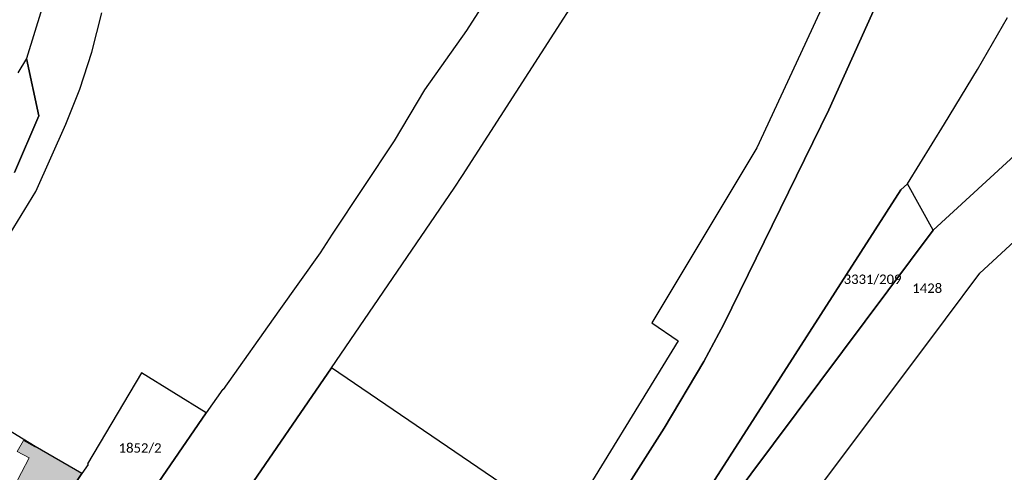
# Model space of a CAD drawing. Header units: metres. Extents: x 32397213 to 32398908, y 5500100 to 5502306.
# Tile 34 of 38: x 32398101 to 32398258, y 5500940 to 5501012. Entities that reach past the tile are written whole.
import ezdxf

# ---------------------------------------------------------------- set-up
doc = ezdxf.new("R2010")
doc.units = ezdxf.units.M
doc.linetypes.add('1', pattern=[0])
doc.layers.add('A_AX_Gebaeude', color=7, linetype='1', lineweight=18, true_color=0x999999)
doc.layers.add('AX_Flurstueck', color=7, linetype='1', lineweight=18)
doc.layers.add('AX_Gebaeude', color=7, linetype='1', lineweight=18)
doc.styles.add('0', font='calibri.ttf')

msp = doc.modelspace()

# ---------------------------------------------------------------- hatches: boundary and pattern name
at = {"layer": 'A_AX_Gebaeude', "linetype": 'Continuous', "lineweight": 13}
msp.add_hatch(color=256, dxfattribs=at).paths.add_polyline_path([(32398111.01, 5500940.22), (32398103.56, 5500944.55), (32398103.52, 5500944.48), (32398101.71, 5500945.51), (32398100.73, 5500943.72), (32398102.6, 5500942.73), (32398096.47, 5500931.06), (32398102.29, 5500927.24)], flags=0)

# ---------------------------------------------------------------- linework, layer by layer
at = {"layer": 'AX_Flurstueck', "color": 7, "linetype": '1', "lineweight": 25, "ltscale": 0.5}
for points in [[(32398233.56, 5501024.91, 0), (32398225.94, 5501008.46, 0), (32398218.33, 5500992.02, 0), (32398201.64, 5500964.18, 0), (32398205.81, 5500961.35, 0), (32398187.74, 5500931.84, 0), (32398161.86, 5500891.17, 0), (32398156.82, 5500894.65, 0), (32398149.32, 5500883.63, 0), (32398158.81, 5500877.06, 0), (32398203.61, 5500947.43, 0), (32398209.9, 5500958.08, 0), (32398213.08, 5500964.01, 0), (32398229.78, 5500998.08, 0), (32398258.78, 5501062.44, 0)], [(32398258.78, 5501062.44, 0), (32398229.78, 5500998.08, 0), (32398213.08, 5500964.01, 0), (32398209.9, 5500958.08, 0), (32398203.61, 5500947.43, 0), (32398158.81, 5500877.06, 0), (32398168.04, 5500870.67, 0), (32398171.36, 5500871.52, 0), (32398171.49, 5500876.55, 0), (32398211.73, 5500939.36, 0), (32398241.25, 5500985.35, 0), (32398242.27, 5500986.31, 0), (32398248.2, 5500995.86, 0), (32398253.42, 5501004.5, 0), (32398258.2, 5501012.75, 0)], [(32398107.07, 5501022.08, 0), (32398102.19, 5501006.22, 0), (32398104.13, 5500997.1, 0), (32398100.27, 5500988.11, 0)], [(32398287.85, 5501017.07, 0), (32398246.39, 5500978.93, 0), (32398202.96, 5500920.83, 0), (32398174, 5500873.61, 0), (32398171.36, 5500871.52, 0), (32398168.04, 5500870.67, 0), (32398179.51, 5500863.44, 0), (32398192.8, 5500885.19, 0), (32398209.02, 5500911.4, 0), (32398211.36, 5500915.19, 0), (32398219.82, 5500926.69, 0), (32398228.67, 5500938.53, 0), (32398235.76, 5500948.01, 0), (32398242.5, 5500957.01, 0), (32398248.32, 5500964.81, 0), (32398253.77, 5500972.09, 0), (32398272.34, 5500989.25, 0), (32398295.85, 5501010.98, 0), (32398302.26, 5501022.3, 0)], [(32398177.77, 5501019.49, 0), (32398172.19, 5501010.72, 0), (32398165.46, 5501001.26, 0), (32398160.64, 5500993.13, 0), (32398150.81, 5500978.29, 0), (32398148.87, 5500975.36, 0), (32398142.33, 5500966.1, 0), (32398133.49, 5500953.58, 0), (32398133.39, 5500953.65, 0), (32398130.76, 5500949.87, 0), (32398119.44, 5500933.33, 0)], [(32398136.44, 5500936.28, 0), (32398150.67, 5500957.07, 0), (32398170.18, 5500985.64, 0), (32398171.54, 5500987.63, 0), (32398186.1, 5501010.29, 0), (32398189.67, 5501015.86, 0)], [(32398097.82, 5500975.56, 0), (32398103.7, 5500985.09, 0), (32398108.47, 5500995.81, 0), (32398110.69, 5501001.37, 0), (32398112.58, 5501007.24, 0), (32398114.17, 5501013.51, 0)], [(32398100.27, 5500988.11, 0), (32398104.13, 5500997.1, 0), (32398102.19, 5501006.22, 0), (32398100.82, 5501003.95, 0)]]:
    msp.add_polyline3d(points, dxfattribs=at)
for points in [[(32398171.49, 5500876.55, 0), (32398171.36, 5500871.52, 0), (32398174, 5500873.61, 0), (32398202.96, 5500920.83, 0), (32398246.39, 5500978.93, 0), (32398242.27, 5500986.31, 0), (32398241.25, 5500985.35, 0), (32398211.73, 5500939.36, 0)], [(32398156.03, 5500922.66, 0), (32398150.6, 5500914.66, 0), (32398164.18, 5500905.53, 0), (32398156.82, 5500894.65, 0), (32398161.86, 5500891.17, 0), (32398187.74, 5500931.84, 0), (32398183.77, 5500934.53, 0), (32398150.67, 5500957.07, 0), (32398136.44, 5500936.28, 0), (32398136.87, 5500936.03, 0), (32398136.79, 5500935.91, 0), (32398144.53, 5500930.59, 0), (32398155.51, 5500923.02, 0)], [(32398111.01, 5500940.22, 0), (32398104.48, 5500930.5, 0), (32398105.73, 5500929.65, 0), (32398106, 5500930.04, 0), (32398113.72, 5500924.89, 0), (32398119.44, 5500933.33, 0), (32398130.76, 5500949.87, 0), (32398120.48, 5500956.27, 0), (32398111.87, 5500941.77, 0), (32398111.99, 5500941.69, 0)], [(32398090.44, 5500952.58, 0), (32398090.14, 5500949.71, 0), (32398091.39, 5500942.77, 0), (32398093.31, 5500938.34, 0), (32398097.39, 5500932.81, 0), (32398096.47, 5500931.06, 0), (32398098.52, 5500929.71, 0), (32398102.29, 5500927.24, 0), (32398104.48, 5500930.5, 0), (32398111.01, 5500940.22, 0), (32398103.56, 5500944.55, 0), (32398098.14, 5500947.87, 0)]]:
    msp.add_polyline3d(points, close=True, dxfattribs=at)
at = {"layer": 'AX_Gebaeude', "color": 7, "linetype": '1', "lineweight": 13, "ltscale": 0.5}
msp.add_polyline3d([(32398111.01, 5500940.22, 0), (32398103.56, 5500944.55, 0), (32398103.52, 5500944.48, 0), (32398101.71, 5500945.51, 0), (32398100.73, 5500943.72, 0), (32398102.6, 5500942.73, 0), (32398096.47, 5500931.06, 0), (32398102.29, 5500927.24, 0)], close=True, dxfattribs=at)

# ---------------------------------------------------------------- texts
at = {"layer": 'AX_Flurstueck', "color": 7, "char_height": 1.5, "attachment_point": 2, "style": '0'}
for s, insert in [('3331/209', (32398236.74, 5500971.88)), ('1428', (32398245.43, 5500970.46)), ('1852/2', (32398120.26, 5500945.05))]:
    msp.add_mtext(s, dxfattribs=dict(at, insert=insert))

doc.saveas('drawing.dxf')
